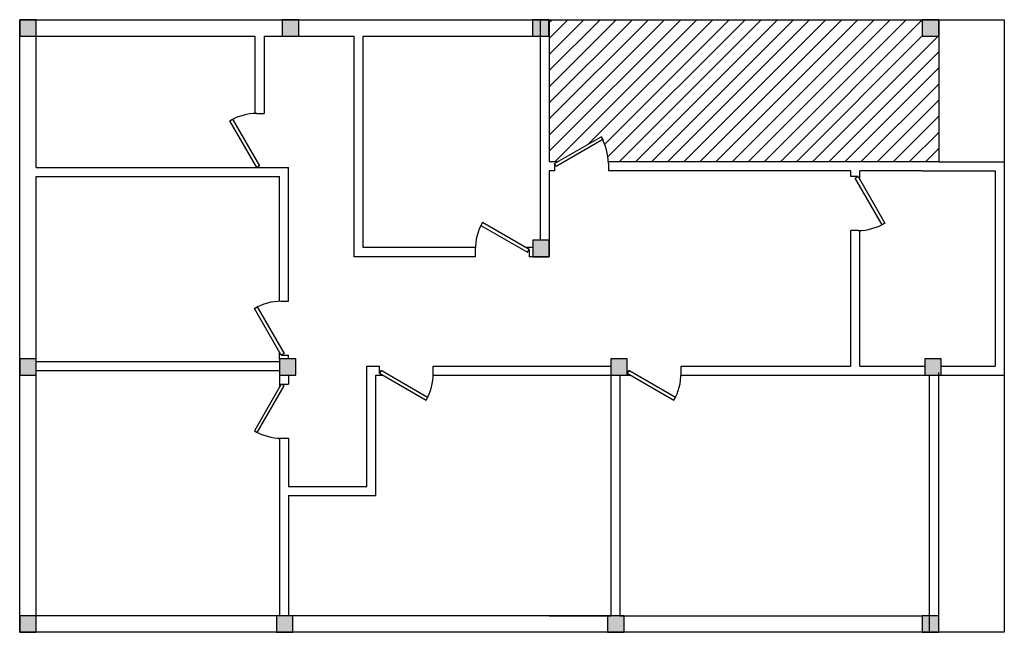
# Model space of a CAD drawing. Header units: inches. Extents: x 7 to 547, y -329 to 7.
import ezdxf

# ---------------------------------------------------------------- set-up
doc = ezdxf.new("R2010")
doc.units = ezdxf.units.IN
doc.header["$MEASUREMENT"] = 0

# ---------------------------------------------------------------- blocks, each defined once
blk = doc.blocks.new('Door - Metric')
for p, q in [((0, 0), (0, -100)), ((750, 0), (750, -100))]:
    blk.add_line(p, q)
blk.add_lwpolyline([(0, 0), (650, 375), (671, 337), (22, -38)], close=True)
blk.add_arc((0, 0), 750, 0, 30)
blk = doc.blocks.new('*U15')
h = blk.add_hatch(color=1)
h.dxf.hatch_style = 1
h.paths.add_polyline_path([(9, -4.5), (9, 4.5), (0, 4.5), (0, -4.5)])
at = {"color": 1}
blk.add_lwpolyline([(0, -4.5), (9, -4.5), (9, 4.5), (0, 4.5)], close=True, dxfattribs=at)
blk = doc.blocks.new('*U16')
h = blk.add_hatch(color=1)
h.dxf.hatch_style = 1
h.paths.add_polyline_path([(9, -4.5), (9, 4.5), (0, 4.5), (0, -4.5)])
at = {"color": 1}
blk.add_lwpolyline([(0, -4.5), (9, -4.5), (9, 4.5), (0, 4.5)], close=True, dxfattribs=at)
blk = doc.blocks.new('*U10')
h = blk.add_hatch(color=1)
h.dxf.hatch_style = 1
h.paths.add_polyline_path([(9, -4.5), (9, 4.5), (0, 4.5), (0, -4.5)])
at = {"color": 1}
blk.add_lwpolyline([(0, -4.5), (9, -4.5), (9, 4.5), (0, 4.5)], close=True, dxfattribs=at)
blk = doc.blocks.new('*U11')
h = blk.add_hatch(color=1)
h.dxf.hatch_style = 1
h.paths.add_polyline_path([(9, -4.5), (9, 4.5), (0, 4.5), (0, -4.5)])
at = {"color": 1}
blk.add_lwpolyline([(0, -4.5), (9, -4.5), (9, 4.5), (0, 4.5)], close=True, dxfattribs=at)
blk = doc.blocks.new('*U12')
h = blk.add_hatch(color=1)
h.dxf.hatch_style = 1
h.paths.add_polyline_path([(9, -4.5), (9, 4.5), (0, 4.5), (0, -4.5)])
at = {"color": 1}
blk.add_lwpolyline([(0, -4.5), (9, -4.5), (9, 4.5), (0, 4.5)], close=True, dxfattribs=at)
blk = doc.blocks.new('*U13')
h = blk.add_hatch(color=1)
h.dxf.hatch_style = 1
h.paths.add_polyline_path([(9, -4.5), (9, 4.5), (0, 4.5), (0, -4.5)])
at = {"color": 1}
blk.add_lwpolyline([(0, -4.5), (9, -4.5), (9, 4.5), (0, 4.5)], close=True, dxfattribs=at)
blk = doc.blocks.new('*U14')
h = blk.add_hatch(color=1)
h.dxf.hatch_style = 1
h.paths.add_polyline_path([(9, -4.5), (9, 4.5), (0, 4.5), (0, -4.5)])
at = {"color": 1}
blk.add_lwpolyline([(0, -4.5), (9, -4.5), (9, 4.5), (0, 4.5)], close=True, dxfattribs=at)
blk = doc.blocks.new('*U5')
h = blk.add_hatch(color=1)
h.dxf.hatch_style = 1
h.paths.add_polyline_path([(9, -4.5), (9, 4.5), (0, 4.5), (0, -4.5)])
at = {"color": 1}
blk.add_lwpolyline([(0, -4.5), (9, -4.5), (9, 4.5), (0, 4.5)], close=True, dxfattribs=at)
blk = doc.blocks.new('*U6')
h = blk.add_hatch(color=1)
h.dxf.hatch_style = 1
h.paths.add_polyline_path([(9, -4.5), (9, 4.5), (0, 4.5), (0, -4.5)])
at = {"color": 1}
blk.add_lwpolyline([(0, -4.5), (9, -4.5), (9, 4.5), (0, 4.5)], close=True, dxfattribs=at)
blk = doc.blocks.new('*U7')
h = blk.add_hatch(color=1)
h.dxf.hatch_style = 1
h.paths.add_polyline_path([(9, -4.5), (9, 4.5), (0, 4.5), (0, -4.5)])
at = {"color": 1}
blk.add_lwpolyline([(0, -4.5), (9, -4.5), (9, 4.5), (0, 4.5)], close=True, dxfattribs=at)
blk = doc.blocks.new('*U8')
h = blk.add_hatch(color=1)
h.dxf.hatch_style = 1
h.paths.add_polyline_path([(9, -4.5), (9, 4.5), (0, 4.5), (0, -4.5)])
at = {"color": 1}
blk.add_lwpolyline([(0, -4.5), (9, -4.5), (9, 4.5), (0, 4.5)], close=True, dxfattribs=at)
blk = doc.blocks.new('*U9')
h = blk.add_hatch(color=1)
h.dxf.hatch_style = 1
h.paths.add_polyline_path([(9, -4.5), (9, 4.5), (0, 4.5), (0, -4.5)])
at = {"color": 1}
blk.add_lwpolyline([(0, -4.5), (9, -4.5), (9, 4.5), (0, 4.5)], close=True, dxfattribs=at)
blk = doc.blocks.new('*U4')
h = blk.add_hatch(color=1)
h.dxf.hatch_style = 1
h.paths.add_polyline_path([(9, -4.5), (9, 4.5), (0, 4.5), (0, -4.5)])
at = {"color": 1}
blk.add_lwpolyline([(0, -4.5), (9, -4.5), (9, 4.5), (0, 4.5)], close=True, dxfattribs=at)
blk = doc.blocks.new('*U17')
for p, q in [((0, 0), (0, 100)), ((750, 0), (750, 100))]:
    blk.add_line(p, q)
blk.add_lwpolyline([(0, 0), (650, -375), (671, -337), (22, 38)], close=True)
blk.add_arc((0, 0), 750, 330, 0)
blk = doc.blocks.new('*U18')
for p, q in [((-750, 0), (-750, -100)), ((0, 0), (0, -100))]:
    blk.add_line(p, q)
blk.add_lwpolyline([(0, 0), (-650, 375), (-671, 337), (-22, -38)], close=True)
blk.add_arc((0, 0), 750, 150, 180)
blk = doc.blocks.new('*U19')
for p, q in [((0, 0), (0, -100)), ((750, 0), (750, -100))]:
    blk.add_line(p, q)
blk.add_lwpolyline([(0, 0), (650, 375), (671, 337), (22, -38)], close=True)
blk.add_arc((0, 0), 750, 0, 30)

msp = doc.modelspace()

# ---------------------------------------------------------------- hatches: boundary and pattern name
at = {"transparency": 33554534}
h = msp.add_hatch(dxfattribs=at)
h.set_pattern_fill('ANSI31', color=256, scale=50)
edge = h.paths.add_edge_path()
edge.add_arc((300.43, -71.73), 29.53, 2.0631, 30)
edge.add_line((326, -56.97), (302.27, -70.67))
edge.add_line((302.27, -70.67), (297.51, -70.67))
edge.add_line((297.51, -70.67), (297.51, 7.23))
edge.add_line((297.51, 7.23), (502.11, 7.23))
edge.add_line((502.11, 7.23), (502.11, -1.77))
edge.add_line((502.11, -1.77), (511.11, -1.77))
edge.add_line((511.11, -1.77), (511.11, -70.67))
edge.add_line((511.11, -70.67), (329.94, -70.67))

# ---------------------------------------------------------------- linework, layer by layer
for p, q in [((7.11, -328.77), (7.11, 7.23)), ((7.11, 7.23), (297.51, 7.23)), ((292.51, 7.23), (292.51, -70.67)), ((297.51, 7.23), (297.51, -70.67)), ((297.51, 7.23), (511.11, 7.23)), ((511.11, 7.23), (511.11, -70.67)), ((511.11, 7.23), (547.11, 7.23)), ((547.11, 7.23), (547.11, -328.77)), ((16.11, -1.77), (136.11, -1.77)), ((16.11, -73.77), (16.11, -1.77)), ((136.11, -1.77), (136.11, -44.26)), ((141.11, -1.77), (141.11, -44.25)), ((141.11, -1.77), (190.51, -1.77)), ((190.51, -122.78), (190.51, -1.77)), ((195.51, -1.77), (292.51, -1.77)), ((195.51, -117.78), (195.51, -1.77)), ((16.11, -73.77), (154.51, -73.77)), ((154.51, -147.22), (154.51, -73.77)), ((292.51, -70.67), (292.51, -113.78)), ((302.27, -70.67), (297.51, -70.67)), ((511.11, -70.67), (329.94, -70.67)), ((511.11, -70.67), (547.11, -70.67)), ((16.11, -78.77), (136.11, -78.77)), ((16.11, -319.77), (16.11, -78.77)), ((136.11, -78.77), (149.51, -78.77)), ((149.51, -147.24), (149.51, -78.77)), ((297.51, -75.67), (297.51, -122.78)), ((300.43, -75.67), (297.51, -75.67)), ((462.94, -75.67), (329.96, -75.67)), ((462.94, -78.85), (462.94, -75.67)), ((502.11, -75.67), (467.94, -75.67)), ((467.94, -80.69), (467.94, -75.67)), ((502.11, -75.67), (511.11, -75.67)), ((511.11, -75.67), (542.11, -75.67)), ((542.11, -75.67), (542.11, -182.77)), ((462.94, -182.77), (462.94, -108.37)), ((467.94, -182.77), (467.94, -108.36)), ((256.96, -117.78), (195.51, -117.78)), ((288.51, -117.78), (284.63, -117.78)), ((256.94, -122.78), (190.51, -122.78)), ((297.51, -122.78), (286.47, -122.78)), ((149.51, -178.77), (149.51, -174.91)), ((154.51, -178.77), (154.51, -176.75)), ((16.11, -180.27), (149.51, -180.27)), ((197.51, -182.77), (204.43, -182.77)), ((197.51, -248.77), (197.51, -182.77)), ((233.95, -182.77), (331.32, -182.77)), ((369.85, -182.77), (462.94, -182.77)), ((467.94, -182.77), (503.52, -182.77)), ((512.52, -182.77), (542.11, -182.77)), ((16.11, -185.27), (149.51, -185.27)), ((149.51, -187.77), (149.51, -194.59)), ((154.51, -187.77), (154.51, -192.75)), ((202.51, -187.77), (206.27, -187.77)), ((202.51, -253.77), (202.51, -187.77)), ((233.93, -187.77), (331.32, -187.77)), ((331.32, -187.77), (331.32, -319.77)), ((336.32, -187.77), (336.32, -319.77)), ((336.32, -187.77), (342.16, -187.77)), ((369.83, -187.77), (506.11, -187.77)), ((506.11, -328.77), (506.11, -187.77)), ((511.11, -328.77), (511.11, -186.23)), ((511.11, -187.77), (547.11, -187.77)), ((149.51, -222.26), (149.51, -319.77)), ((154.51, -222.28), (154.51, -248.77)), ((154.51, -248.77), (197.51, -248.77)), ((154.51, -253.77), (202.51, -253.77)), ((154.51, -253.77), (154.51, -319.77)), ((149.51, -319.77), (16.11, -319.77)), ((329.54, -319.77), (153.51, -319.77)), ((297.51, -319.77), (331.32, -319.77)), ((336.32, -319.77), (502.11, -319.77)), ((511.11, -328.77), (7.11, -328.77)), ((547.11, -328.77), (511.11, -328.77))]:
    msp.add_line(p, q)

# ---------------------------------------------------------------- block references
for name, p in [('*U10', (7.11, 2.73)), ('*U6', (151.11, 2.73)), ('*U9', (288.31, 2.73)), ('*U13', (502.11, 2.73)), ('*U8', (288.51, -118.28)), ('*U15', (7.11, -183.27)), ('*U16', (149.51, -183.27)), ('*U4', (331.32, -183.27)), ('*U14', (503.52, -183.27)), ('*U11', (7.11, -324.27)), ('*U5', (147.92, -324.27)), ('*U7', (329.54, -324.27)), ('*U12', (502.11, -324.27))]:
    msp.add_blockref(name, p)
at = {"xscale": 0.03937007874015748, "yscale": 0.03937007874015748, "zscale": 0.03937007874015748}
for name, p, rotation in [('Door - Metric', (137.17, -73.77), 89.99999999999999), ('*U19', (466.87, -78.85), 270.0000000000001), ('Door - Metric', (150.57, -176.75), 90.00000000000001), ('*U18', (204.43, -186.71), 180), ('*U18', (340.32, -186.71), 180), ('*U17', (150.57, -192.75), 270)]:
    msp.add_blockref(name, p, dxfattribs=dict(at, rotation=rotation))
for name, p in [('Door - Metric', (300.43, -71.73)), ('*U18', (286.47, -118.84))]:
    msp.add_blockref(name, p, dxfattribs=at)

doc.saveas('drawing.dxf')
